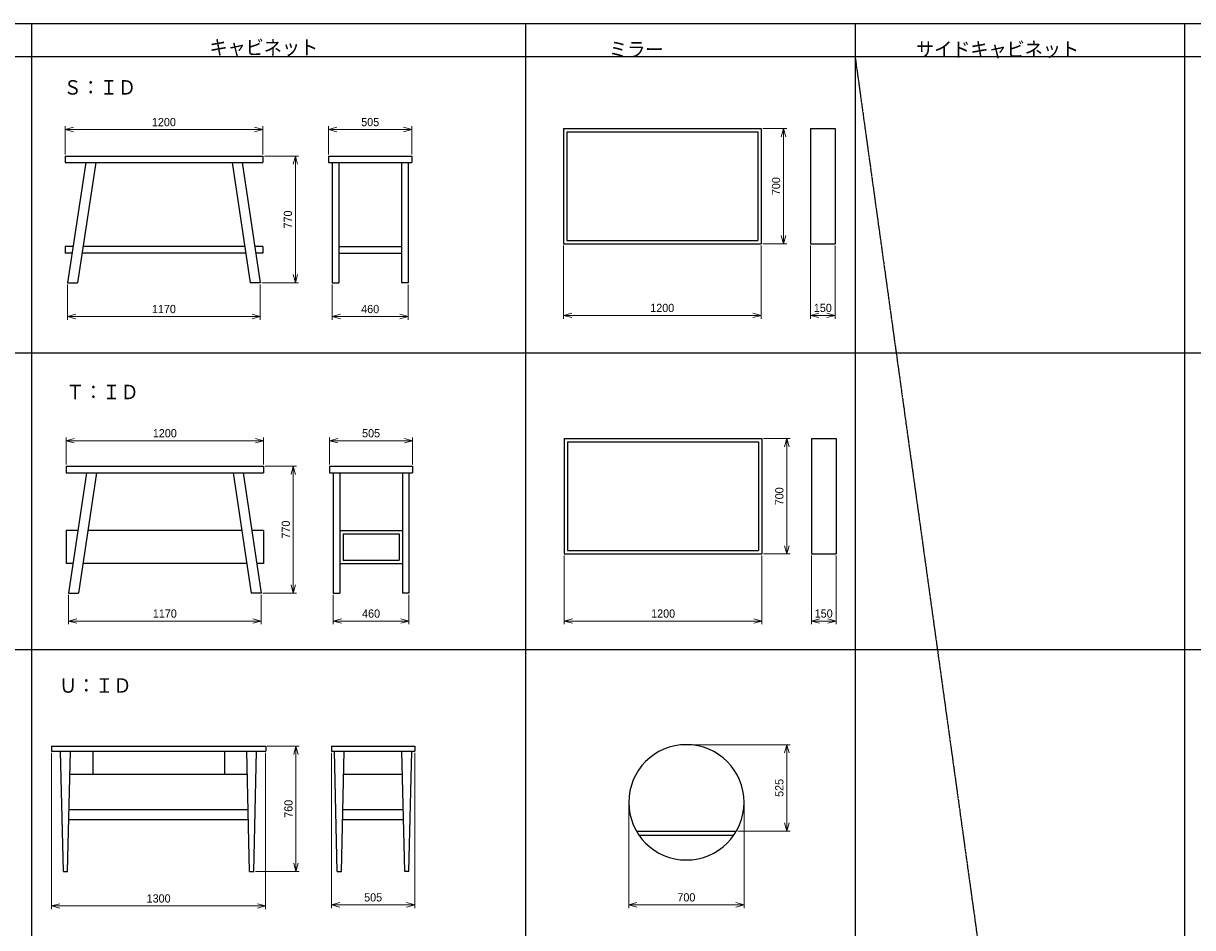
# Model space of a CAD drawing. Header units: millimetres. Extents: x 0 to 28400, y 0 to 14600.
# Tile 8 of 9: x 14150 to 21250, y 9112 to 14600. Entities that reach past the tile are written whole.
import ezdxf

# ---------------------------------------------------------------- set-up
doc = ezdxf.new("R2010")
doc.units = ezdxf.units.MM
doc.header["$LTSCALE"] = 0.3
doc.linetypes.add('PHANTOM', pattern=[63.5, 31.75, -6.35, 6.35, -6.35, 6.35, -6.35])
doc.layers.add('寸法', color=2, linetype='Continuous', lineweight=18)
doc.styles.add('MS Pゴシック', font='txt')
doc.styles.get("Standard").update_dxf_attribs({"font": 'txt.shx', "bigfont": 'bigfont.shx'})
doc.dimstyles.new('コピー ～ MyDim S＝', dxfattribs={"dimscale": 20, "dimtxt": 2.5, "dimasz": 2.5, "dimexe": 1, "dimexo": 0.5, "dimgap": 1, "dimtad": 3, "dimdsep": 46, "dimtxsty": 'MS Pゴシック', "dimblk": 'OPEN30', "dimcen": 0, "dimclrd": 256, "dimclre": 256, "dimclrt": 256, "dimazin": 2, "dimtfac": 1, "dimtmove": 0, "dimatfit": 3, "dimldrblk": 'OPEN30', "dimfxl": 1, "dimlwd": 18, "dimlwe": 18, "dimarcsym": 0})

# ---------------------------------------------------------------- blocks, each defined once
blk = doc.blocks.new('_Open30')
at = {"color": 0, "lineweight": -2}
for p, q in [((-1, 0.27), (0, 0)), ((0, 0), (-1, -0.27)), ((0, 0), (-1, 0))]:
    blk.add_line(p, q, dxfattribs=at)
blk = doc.blocks.new('*D112')
at = {"layer": 'Defpoints', "color": 0, "transparency": 16777216}
for p in [(15603.4, 13955.7), (14403.4, 13794.9), (15603.4, 13794.9)]:
    blk.add_point(p, dxfattribs=at)
at = {"layer": '寸法', "lineweight": 18, "transparency": 16777216}
for p, q in [((14403.4, 13804.9), (14403.4, 13975.7)), ((14453.4, 13955.7), (15553.4, 13955.7)), ((15603.4, 13804.9), (15603.4, 13975.7))]:
    blk.add_line(p, q, dxfattribs=at)
at = {"layer": '寸法', "lineweight": 18, "transparency": 16777216, "xscale": 50, "yscale": 50, "zscale": 50, "rotation": 180}
blk.add_blockref('_Open30', (14403.4, 13955.7), dxfattribs=at)
at = {"layer": '寸法', "lineweight": 18, "transparency": 16777216, "xscale": 50, "yscale": 50, "zscale": 50}
blk.add_blockref('_Open30', (15603.4, 13955.7), dxfattribs=at)
at = {"layer": '寸法', "transparency": 16777216, "insert": (15003.4, 14000.7), "char_height": 50, "attachment_point": 5, "style": 'MS Pゴシック'}
blk.add_mtext('1200', dxfattribs=at)
blk = doc.blocks.new('*D113')
at = {"layer": 'Defpoints', "color": 0, "transparency": 16777216}
for p in [(16508.4, 13955.7), (16003.4, 13794.9), (16508.4, 13794.9)]:
    blk.add_point(p, dxfattribs=at)
at = {"layer": '寸法', "lineweight": 18, "transparency": 16777216}
for p, q in [((16003.4, 13804.9), (16003.4, 13975.7)), ((16053.4, 13955.7), (16458.4, 13955.7)), ((16508.4, 13804.9), (16508.4, 13975.7))]:
    blk.add_line(p, q, dxfattribs=at)
at = {"layer": '寸法', "lineweight": 18, "transparency": 16777216, "xscale": 50, "yscale": 50, "zscale": 50, "rotation": 180}
blk.add_blockref('_Open30', (16003.4, 13955.7), dxfattribs=at)
at = {"layer": '寸法', "lineweight": 18, "transparency": 16777216, "xscale": 50, "yscale": 50, "zscale": 50}
blk.add_blockref('_Open30', (16508.4, 13955.7), dxfattribs=at)
at = {"layer": '寸法', "transparency": 16777216, "insert": (16255.9, 14000.7), "char_height": 50, "attachment_point": 5, "style": 'MS Pゴシック'}
blk.add_mtext('505', dxfattribs=at)
blk = doc.blocks.new('*D114')
at = {"layer": 'Defpoints', "color": 0, "transparency": 16777216}
for p in [(14418.4, 13024.9), (15588.4, 13024.9), (15588.4, 12820.9)]:
    blk.add_point(p, dxfattribs=at)
at = {"layer": '寸法', "lineweight": 18, "transparency": 16777216}
for p, q in [((14418.4, 13014.9), (14418.4, 12800.9)), ((15588.4, 13014.9), (15588.4, 12800.9)), ((14468.4, 12820.9), (15538.4, 12820.9))]:
    blk.add_line(p, q, dxfattribs=at)
at = {"layer": '寸法', "lineweight": 18, "transparency": 16777216, "xscale": 50, "yscale": 50, "zscale": 50, "rotation": 180}
blk.add_blockref('_Open30', (14418.4, 12820.9), dxfattribs=at)
at = {"layer": '寸法', "lineweight": 18, "transparency": 16777216, "xscale": 50, "yscale": 50, "zscale": 50}
blk.add_blockref('_Open30', (15588.4, 12820.9), dxfattribs=at)
at = {"layer": '寸法', "transparency": 16777216, "insert": (15003.4, 12865.9), "char_height": 50, "attachment_point": 5, "style": 'MS Pゴシック'}
blk.add_mtext('1170', dxfattribs=at)
blk = doc.blocks.new('*D115')
at = {"layer": 'Defpoints', "color": 0, "transparency": 16777216}
for p in [(16025.9, 13024.9), (16485.9, 13024.9), (16485.9, 12820.9)]:
    blk.add_point(p, dxfattribs=at)
at = {"layer": '寸法', "lineweight": 18, "transparency": 16777216}
for p, q in [((16025.9, 13014.9), (16025.9, 12800.9)), ((16485.9, 13014.9), (16485.9, 12800.9)), ((16075.9, 12820.9), (16435.9, 12820.9))]:
    blk.add_line(p, q, dxfattribs=at)
at = {"layer": '寸法', "lineweight": 18, "transparency": 16777216, "xscale": 50, "yscale": 50, "zscale": 50, "rotation": 180}
blk.add_blockref('_Open30', (16025.9, 12820.9), dxfattribs=at)
at = {"layer": '寸法', "lineweight": 18, "transparency": 16777216, "xscale": 50, "yscale": 50, "zscale": 50}
blk.add_blockref('_Open30', (16485.9, 12820.9), dxfattribs=at)
at = {"layer": '寸法', "transparency": 16777216, "insert": (16255.9, 12865.9), "char_height": 50, "attachment_point": 5, "style": 'MS Pゴシック'}
blk.add_mtext('460', dxfattribs=at)
blk = doc.blocks.new('*D116')
at = {"layer": 'Defpoints', "color": 0, "transparency": 16777216}
for p in [(15603.4, 13794.9), (15801.4, 13794.9), (15588.4, 13024.9)]:
    blk.add_point(p, dxfattribs=at)
at = {"layer": '寸法', "lineweight": 18, "transparency": 16777216}
for p, q in [((15613.4, 13794.9), (15821.4, 13794.9)), ((15801.4, 13074.9), (15801.4, 13744.9)), ((15598.4, 13024.9), (15821.4, 13024.9))]:
    blk.add_line(p, q, dxfattribs=at)
at = {"layer": '寸法', "lineweight": 18, "transparency": 16777216, "xscale": 50, "yscale": 50, "zscale": 50}
for p, rotation in [((15801.4, 13794.9), 90), ((15801.4, 13024.9), 270)]:
    blk.add_blockref('_Open30', p, dxfattribs=dict(at, rotation=rotation))
at = {"layer": '寸法', "transparency": 16777216, "insert": (15756.4, 13409.9), "char_height": 50, "attachment_point": 5, "rotation": 90, "style": 'MS Pゴシック'}
blk.add_mtext('770', dxfattribs=at)
blk = doc.blocks.new('*D117')
at = {"layer": 'Defpoints', "color": 0, "transparency": 16777216}
for p in [(17429.4, 13262.1), (18629.4, 13262.1), (18629.4, 12827.6)]:
    blk.add_point(p, dxfattribs=at)
at = {"layer": '寸法', "lineweight": 18, "transparency": 16777216}
for p, q in [((17429.4, 13252.1), (17429.4, 12807.6)), ((18629.4, 13252.1), (18629.4, 12807.6)), ((17479.4, 12827.6), (18579.4, 12827.6))]:
    blk.add_line(p, q, dxfattribs=at)
at = {"layer": '寸法', "lineweight": 18, "transparency": 16777216, "xscale": 50, "yscale": 50, "zscale": 50, "rotation": 180}
blk.add_blockref('_Open30', (17429.4, 12827.6), dxfattribs=at)
at = {"layer": '寸法', "lineweight": 18, "transparency": 16777216, "xscale": 50, "yscale": 50, "zscale": 50}
blk.add_blockref('_Open30', (18629.4, 12827.6), dxfattribs=at)
at = {"layer": '寸法', "transparency": 16777216, "insert": (18029.4, 12872.6), "char_height": 50, "attachment_point": 5, "style": 'MS Pゴシック'}
blk.add_mtext('1200', dxfattribs=at)
blk = doc.blocks.new('*D118')
at = {"layer": 'Defpoints', "color": 0, "transparency": 16777216}
for p in [(18929.4, 13262.1), (19079.4, 13262.1), (19079.4, 12827.6)]:
    blk.add_point(p, dxfattribs=at)
at = {"layer": '寸法', "lineweight": 18, "transparency": 16777216}
for p, q in [((18929.4, 13252.1), (18929.4, 12807.6)), ((19079.4, 13252.1), (19079.4, 12807.6)), ((18979.4, 12827.6), (19029.4, 12827.6))]:
    blk.add_line(p, q, dxfattribs=at)
at = {"layer": '寸法', "lineweight": 18, "transparency": 16777216, "xscale": 50, "yscale": 50, "zscale": 50, "rotation": 180}
blk.add_blockref('_Open30', (18929.4, 12827.6), dxfattribs=at)
at = {"layer": '寸法', "lineweight": 18, "transparency": 16777216, "xscale": 50, "yscale": 50, "zscale": 50}
blk.add_blockref('_Open30', (19079.4, 12827.6), dxfattribs=at)
at = {"layer": '寸法', "transparency": 16777216, "insert": (19004.4, 12872.6), "char_height": 50, "attachment_point": 5, "style": 'MS Pゴシック'}
blk.add_mtext('150', dxfattribs=at)
blk = doc.blocks.new('*D119')
at = {"layer": 'Defpoints', "color": 0, "transparency": 16777216}
for p in [(18629.4, 13962.1), (18629.4, 13262.1), (18765.6, 13262.1)]:
    blk.add_point(p, dxfattribs=at)
at = {"layer": '寸法', "lineweight": 18, "transparency": 16777216}
for p, q in [((18639.4, 13962.1), (18785.6, 13962.1)), ((18765.6, 13912.1), (18765.6, 13312.1)), ((18639.4, 13262.1), (18785.6, 13262.1))]:
    blk.add_line(p, q, dxfattribs=at)
at = {"layer": '寸法', "lineweight": 18, "transparency": 16777216, "xscale": 50, "yscale": 50, "zscale": 50}
for p, rotation in [((18765.6, 13962.1), 90), ((18765.6, 13262.1), 270)]:
    blk.add_blockref('_Open30', p, dxfattribs=dict(at, rotation=rotation))
at = {"layer": '寸法', "transparency": 16777216, "insert": (18720.6, 13612.1), "char_height": 50, "attachment_point": 5, "rotation": 90, "style": 'MS Pゴシック'}
blk.add_mtext('700', dxfattribs=at)
blk = doc.blocks.new('*D120')
at = {"layer": 'Defpoints', "color": 0, "transparency": 16777216}
for p in [(15608.8, 12067.1), (14408.8, 11912.4), (15608.8, 11912.4)]:
    blk.add_point(p, dxfattribs=at)
at = {"layer": '寸法', "lineweight": 18, "transparency": 16777216}
for p, q in [((14408.8, 11922.4), (14408.8, 12087.1)), ((15608.8, 11922.4), (15608.8, 12087.1)), ((14458.8, 12067.1), (15558.8, 12067.1))]:
    blk.add_line(p, q, dxfattribs=at)
at = {"layer": '寸法', "lineweight": 18, "transparency": 16777216, "xscale": 50, "yscale": 50, "zscale": 50, "rotation": 180}
blk.add_blockref('_Open30', (14408.8, 12067.1), dxfattribs=at)
at = {"layer": '寸法', "lineweight": 18, "transparency": 16777216, "xscale": 50, "yscale": 50, "zscale": 50}
blk.add_blockref('_Open30', (15608.8, 12067.1), dxfattribs=at)
at = {"layer": '寸法', "transparency": 16777216, "insert": (15008.8, 12112.1), "char_height": 50, "attachment_point": 5, "style": 'MS Pゴシック'}
blk.add_mtext('1200', dxfattribs=at)
blk = doc.blocks.new('*D121')
at = {"layer": 'Defpoints', "color": 0, "transparency": 16777216}
for p in [(16513.8, 12067.1), (16008.8, 11912.4), (16513.8, 11912.4)]:
    blk.add_point(p, dxfattribs=at)
at = {"layer": '寸法', "lineweight": 18, "transparency": 16777216}
for p, q in [((16008.8, 11922.4), (16008.8, 12087.1)), ((16513.8, 11922.4), (16513.8, 12087.1)), ((16058.8, 12067.1), (16463.8, 12067.1))]:
    blk.add_line(p, q, dxfattribs=at)
at = {"layer": '寸法', "lineweight": 18, "transparency": 16777216, "xscale": 50, "yscale": 50, "zscale": 50, "rotation": 180}
blk.add_blockref('_Open30', (16008.8, 12067.1), dxfattribs=at)
at = {"layer": '寸法', "lineweight": 18, "transparency": 16777216, "xscale": 50, "yscale": 50, "zscale": 50}
blk.add_blockref('_Open30', (16513.8, 12067.1), dxfattribs=at)
at = {"layer": '寸法', "transparency": 16777216, "insert": (16261.3, 12112.1), "char_height": 50, "attachment_point": 5, "style": 'MS Pゴシック'}
blk.add_mtext('505', dxfattribs=at)
blk = doc.blocks.new('*D122')
at = {"layer": 'Defpoints', "color": 0, "transparency": 16777216}
for p in [(14423.8, 11142.4), (15593.8, 11142.4), (15593.8, 10972.6)]:
    blk.add_point(p, dxfattribs=at)
at = {"layer": '寸法', "lineweight": 18, "transparency": 16777216}
for p, q in [((14423.8, 11132.4), (14423.8, 10952.6)), ((15593.8, 11132.4), (15593.8, 10952.6)), ((14473.8, 10972.6), (15543.8, 10972.6))]:
    blk.add_line(p, q, dxfattribs=at)
at = {"layer": '寸法', "lineweight": 18, "transparency": 16777216, "xscale": 50, "yscale": 50, "zscale": 50, "rotation": 180}
blk.add_blockref('_Open30', (14423.8, 10972.6), dxfattribs=at)
at = {"layer": '寸法', "lineweight": 18, "transparency": 16777216, "xscale": 50, "yscale": 50, "zscale": 50}
blk.add_blockref('_Open30', (15593.8, 10972.6), dxfattribs=at)
at = {"layer": '寸法', "transparency": 16777216, "insert": (15008.8, 11017.6), "char_height": 50, "attachment_point": 5, "style": 'MS Pゴシック'}
blk.add_mtext('1170', dxfattribs=at)
blk = doc.blocks.new('*D123')
at = {"layer": 'Defpoints', "color": 0, "transparency": 16777216}
for p in [(16031.3, 11142.4), (16491.3, 11142.4), (16491.3, 10972.6)]:
    blk.add_point(p, dxfattribs=at)
at = {"layer": '寸法', "lineweight": 18, "transparency": 16777216}
for p, q in [((16031.3, 11132.4), (16031.3, 10952.6)), ((16491.3, 11132.4), (16491.3, 10952.6)), ((16081.3, 10972.6), (16441.3, 10972.6))]:
    blk.add_line(p, q, dxfattribs=at)
at = {"layer": '寸法', "lineweight": 18, "transparency": 16777216, "xscale": 50, "yscale": 50, "zscale": 50, "rotation": 180}
blk.add_blockref('_Open30', (16031.3, 10972.6), dxfattribs=at)
at = {"layer": '寸法', "lineweight": 18, "transparency": 16777216, "xscale": 50, "yscale": 50, "zscale": 50}
blk.add_blockref('_Open30', (16491.3, 10972.6), dxfattribs=at)
at = {"layer": '寸法', "transparency": 16777216, "insert": (16261.3, 11017.6), "char_height": 50, "attachment_point": 5, "style": 'MS Pゴシック'}
blk.add_mtext('460', dxfattribs=at)
blk = doc.blocks.new('*D124')
at = {"layer": 'Defpoints', "color": 0, "transparency": 16777216}
for p in [(15608.8, 11912.4), (15593.8, 11142.4), (15788.8, 11142.4)]:
    blk.add_point(p, dxfattribs=at)
at = {"layer": '寸法', "lineweight": 18, "transparency": 16777216}
for p, q in [((15618.8, 11912.4), (15808.8, 11912.4)), ((15788.8, 11862.4), (15788.8, 11192.4)), ((15603.8, 11142.4), (15808.8, 11142.4))]:
    blk.add_line(p, q, dxfattribs=at)
at = {"layer": '寸法', "lineweight": 18, "transparency": 16777216, "xscale": 50, "yscale": 50, "zscale": 50}
for p, rotation in [((15788.8, 11912.4), 90), ((15788.8, 11142.4), 270)]:
    blk.add_blockref('_Open30', p, dxfattribs=dict(at, rotation=rotation))
at = {"layer": '寸法', "transparency": 16777216, "insert": (15743.8, 11527.4), "char_height": 50, "attachment_point": 5, "rotation": 90, "style": 'MS Pゴシック'}
blk.add_mtext('770', dxfattribs=at)
blk = doc.blocks.new('*D125')
at = {"layer": 'Defpoints', "color": 0, "transparency": 16777216}
for p in [(17434.8, 11379.6), (18634.8, 11379.6), (18634.8, 10972.6)]:
    blk.add_point(p, dxfattribs=at)
at = {"layer": '寸法', "lineweight": 18, "transparency": 16777216}
for p, q in [((17434.8, 11369.6), (17434.8, 10952.6)), ((18634.8, 11369.6), (18634.8, 10952.6)), ((17484.8, 10972.6), (18584.8, 10972.6))]:
    blk.add_line(p, q, dxfattribs=at)
at = {"layer": '寸法', "lineweight": 18, "transparency": 16777216, "xscale": 50, "yscale": 50, "zscale": 50, "rotation": 180}
blk.add_blockref('_Open30', (17434.8, 10972.6), dxfattribs=at)
at = {"layer": '寸法', "lineweight": 18, "transparency": 16777216, "xscale": 50, "yscale": 50, "zscale": 50}
blk.add_blockref('_Open30', (18634.8, 10972.6), dxfattribs=at)
at = {"layer": '寸法', "transparency": 16777216, "insert": (18034.8, 11017.6), "char_height": 50, "attachment_point": 5, "style": 'MS Pゴシック'}
blk.add_mtext('1200', dxfattribs=at)
blk = doc.blocks.new('*D126')
at = {"layer": 'Defpoints', "color": 0, "transparency": 16777216}
for p in [(18934.8, 11379.6), (19084.8, 11379.6), (19084.8, 10972.6)]:
    blk.add_point(p, dxfattribs=at)
at = {"layer": '寸法', "lineweight": 18, "transparency": 16777216}
for p, q in [((18934.8, 11369.6), (18934.8, 10952.6)), ((19084.8, 11369.6), (19084.8, 10952.6)), ((18984.8, 10972.6), (19034.8, 10972.6))]:
    blk.add_line(p, q, dxfattribs=at)
at = {"layer": '寸法', "lineweight": 18, "transparency": 16777216, "xscale": 50, "yscale": 50, "zscale": 50, "rotation": 180}
blk.add_blockref('_Open30', (18934.8, 10972.6), dxfattribs=at)
at = {"layer": '寸法', "lineweight": 18, "transparency": 16777216, "xscale": 50, "yscale": 50, "zscale": 50}
blk.add_blockref('_Open30', (19084.8, 10972.6), dxfattribs=at)
at = {"layer": '寸法', "transparency": 16777216, "insert": (19009.8, 11017.6), "char_height": 50, "attachment_point": 5, "style": 'MS Pゴシック'}
blk.add_mtext('150', dxfattribs=at)
blk = doc.blocks.new('*D127')
at = {"layer": 'Defpoints', "color": 0, "transparency": 16777216}
for p in [(18634.8, 12079.6), (18634.8, 11379.6), (18785.6, 11379.6)]:
    blk.add_point(p, dxfattribs=at)
at = {"layer": '寸法', "lineweight": 18, "transparency": 16777216}
for p, q in [((18644.8, 12079.6), (18805.6, 12079.6)), ((18785.6, 12029.6), (18785.6, 11429.6)), ((18644.8, 11379.6), (18805.6, 11379.6))]:
    blk.add_line(p, q, dxfattribs=at)
at = {"layer": '寸法', "lineweight": 18, "transparency": 16777216, "xscale": 50, "yscale": 50, "zscale": 50}
for p, rotation in [((18785.6, 12079.6), 90), ((18785.6, 11379.6), 270)]:
    blk.add_blockref('_Open30', p, dxfattribs=dict(at, rotation=rotation))
at = {"layer": '寸法', "transparency": 16777216, "insert": (18740.6, 11729.6), "char_height": 50, "attachment_point": 5, "rotation": 90, "style": 'MS Pゴシック'}
blk.add_mtext('700', dxfattribs=at)
blk = doc.blocks.new('*D128')
at = {"layer": 'Defpoints', "color": 0, "transparency": 16777216}
for p in [(14321.2, 10182.9), (15621.2, 10182.9), (15621.2, 9243.2)]:
    blk.add_point(p, dxfattribs=at)
at = {"layer": '寸法', "lineweight": 18, "transparency": 16777216}
for p, q in [((14321.2, 10172.9), (14321.2, 9223.2)), ((15621.2, 10172.9), (15621.2, 9223.2)), ((14371.2, 9243.2), (15571.2, 9243.2))]:
    blk.add_line(p, q, dxfattribs=at)
at = {"layer": '寸法', "lineweight": 18, "transparency": 16777216, "xscale": 50, "yscale": 50, "zscale": 50, "rotation": 180}
blk.add_blockref('_Open30', (14321.2, 9243.2), dxfattribs=at)
at = {"layer": '寸法', "lineweight": 18, "transparency": 16777216, "xscale": 50, "yscale": 50, "zscale": 50}
blk.add_blockref('_Open30', (15621.2, 9243.2), dxfattribs=at)
at = {"layer": '寸法', "transparency": 16777216, "insert": (14971.2, 9288.2), "char_height": 50, "attachment_point": 5, "style": 'MS Pゴシック'}
blk.add_mtext('1300', dxfattribs=at)
blk = doc.blocks.new('*D129')
at = {"layer": 'Defpoints', "color": 0, "transparency": 16777216}
for p in [(16021.2, 10182.9), (16526.2, 10182.9), (16526.2, 9249.9)]:
    blk.add_point(p, dxfattribs=at)
at = {"layer": '寸法', "lineweight": 18, "transparency": 16777216}
for p, q in [((16021.2, 10172.9), (16021.2, 9229.9)), ((16526.2, 10172.9), (16526.2, 9229.9)), ((16071.2, 9249.9), (16476.2, 9249.9))]:
    blk.add_line(p, q, dxfattribs=at)
at = {"layer": '寸法', "lineweight": 18, "transparency": 16777216, "xscale": 50, "yscale": 50, "zscale": 50, "rotation": 180}
blk.add_blockref('_Open30', (16021.2, 9249.9), dxfattribs=at)
at = {"layer": '寸法', "lineweight": 18, "transparency": 16777216, "xscale": 50, "yscale": 50, "zscale": 50}
blk.add_blockref('_Open30', (16526.2, 9249.9), dxfattribs=at)
at = {"layer": '寸法', "transparency": 16777216, "insert": (16273.7, 9294.9), "char_height": 50, "attachment_point": 5, "style": 'MS Pゴシック'}
blk.add_mtext('505', dxfattribs=at)
blk = doc.blocks.new('*D130')
at = {"layer": 'Defpoints', "color": 0, "transparency": 16777216}
for p in [(15621.2, 10212.9), (15548.7, 9452.9), (15805, 9452.9)]:
    blk.add_point(p, dxfattribs=at)
at = {"layer": '寸法', "lineweight": 18, "transparency": 16777216}
for p, q in [((15631.2, 10212.9), (15825, 10212.9)), ((15805, 10162.9), (15805, 9502.9)), ((15558.7, 9452.9), (15825, 9452.9))]:
    blk.add_line(p, q, dxfattribs=at)
at = {"layer": '寸法', "lineweight": 18, "transparency": 16777216, "xscale": 50, "yscale": 50, "zscale": 50}
for p, rotation in [((15805, 10212.9), 90), ((15805, 9452.9), 270)]:
    blk.add_blockref('_Open30', p, dxfattribs=dict(at, rotation=rotation))
at = {"layer": '寸法', "transparency": 16777216, "insert": (15760, 9832.9), "char_height": 50, "attachment_point": 5, "rotation": 90, "style": 'MS Pゴシック'}
blk.add_mtext('760', dxfattribs=at)
blk = doc.blocks.new('*D131')
at = {"layer": 'Defpoints', "color": 0, "transparency": 16777216}
for p in [(17826, 9872), (18526, 9872), (18526, 9249.9)]:
    blk.add_point(p, dxfattribs=at)
at = {"layer": '寸法', "lineweight": 18, "transparency": 16777216}
for p, q in [((17826, 9862), (17826, 9229.9)), ((18526, 9862), (18526, 9229.9)), ((17876, 9249.9), (18476, 9249.9))]:
    blk.add_line(p, q, dxfattribs=at)
at = {"layer": '寸法', "lineweight": 18, "transparency": 16777216, "xscale": 50, "yscale": 50, "zscale": 50, "rotation": 180}
blk.add_blockref('_Open30', (17826, 9249.9), dxfattribs=at)
at = {"layer": '寸法', "lineweight": 18, "transparency": 16777216, "xscale": 50, "yscale": 50, "zscale": 50}
blk.add_blockref('_Open30', (18526, 9249.9), dxfattribs=at)
at = {"layer": '寸法', "transparency": 16777216, "insert": (18176, 9294.9), "char_height": 50, "attachment_point": 5, "style": 'MS Pゴシック'}
blk.add_mtext('700', dxfattribs=at)
blk = doc.blocks.new('*D132')
at = {"layer": 'Defpoints', "color": 0, "transparency": 16777216}
for p in [(18176, 10222), (18479.1, 9697), (18785.6, 9697)]:
    blk.add_point(p, dxfattribs=at)
at = {"layer": '寸法', "lineweight": 18, "transparency": 16777216}
for p, q in [((18186, 10222), (18805.6, 10222)), ((18785.6, 10172), (18785.6, 9747)), ((18489.1, 9697), (18805.6, 9697))]:
    blk.add_line(p, q, dxfattribs=at)
at = {"layer": '寸法', "lineweight": 18, "transparency": 16777216, "xscale": 50, "yscale": 50, "zscale": 50}
for p, rotation in [((18785.6, 10222), 90), ((18785.6, 9697), 270)]:
    blk.add_blockref('_Open30', p, dxfattribs=dict(at, rotation=rotation))
at = {"layer": '寸法', "transparency": 16777216, "insert": (18740.6, 9959.5), "char_height": 50, "attachment_point": 5, "rotation": 90, "style": 'MS Pゴシック'}
blk.add_mtext('525', dxfattribs=at)

msp = doc.modelspace()

# ---------------------------------------------------------------- linework, layer by layer
at = {"color": 7, "linetype": 'Continuous'}
for p, q in [((0, 14600), (28400, 14600)), ((14200, 14600), (14200, 0)), ((17200, 14600), (17200, 0)), ((19200, 14600), (19200, 0)), ((21200, 14600), (21200, 0)), ((0, 14400), (28400, 14400)), ((17429.354, 13962.136), (17429.354, 13262.136)), ((17429.354, 13962.136), (18629.354, 13962.136)), ((17449.354, 13942.136), (17449.354, 13282.136)), ((17449.354, 13942.136), (18609.354, 13942.136)), ((18609.354, 13942.136), (18609.354, 13282.136)), ((18629.354, 13962.136), (18629.354, 13262.136)), ((18929.354, 13962.136), (18929.354, 13262.136)), ((18929.354, 13962.136), (19079.354, 13962.136)), ((19079.354, 13962.136), (19079.354, 13262.136)), ((14403.427, 13794.891), (14403.427, 13754.891)), ((14403.427, 13794.891), (15603.427, 13794.891)), ((15603.427, 13794.891), (15603.427, 13754.891)), ((16003.427, 13794.891), (16003.427, 13754.891)), ((16003.427, 13794.891), (16508.427, 13794.891)), ((16508.427, 13794.891), (16508.427, 13754.891)), ((14403.427, 13754.891), (15603.427, 13754.891)), ((14528.427, 13754.891), (14418.427, 13024.891)), ((14589.105, 13754.891), (14479.105, 13024.891)), ((15417.75, 13754.891), (15527.75, 13024.891)), ((15478.427, 13754.891), (15588.427, 13024.891)), ((16003.427, 13754.891), (16508.427, 13754.891)), ((16025.927, 13754.891), (16025.927, 13024.891)), ((16065.927, 13754.891), (16065.927, 13024.891)), ((16445.927, 13754.891), (16445.927, 13024.891)), ((16485.927, 13754.891), (16485.927, 13024.891)), ((17449.354, 13282.136), (18609.354, 13282.136)), ((14403.427, 13244.891), (14403.427, 13204.891)), ((14451.578, 13244.891), (14403.427, 13244.891)), ((15494.599, 13244.891), (14512.255, 13244.891)), ((15603.427, 13244.891), (15555.277, 13244.891)), ((15603.427, 13244.891), (15603.427, 13204.891)), ((16065.927, 13244.891), (16445.927, 13244.891)), ((17429.354, 13262.136), (18629.354, 13262.136)), ((18929.354, 13262.136), (19079.354, 13262.136)), ((14445.551, 13204.891), (14403.427, 13204.891)), ((15500.627, 13204.891), (14506.228, 13204.891)), ((15603.427, 13204.891), (15561.304, 13204.891)), ((16065.927, 13204.891), (16445.927, 13204.891)), ((14418.427, 13024.891), (14479.105, 13024.891)), ((15588.427, 13024.891), (15527.75, 13024.891)), ((16025.927, 13024.891), (16065.927, 13024.891)), ((16485.927, 13024.891), (16445.927, 13024.891)), ((0, 12600), (28400, 12600)), ((17434.764, 12079.639), (17434.764, 11379.639)), ((17434.764, 12079.639), (18634.764, 12079.639)), ((18634.764, 12079.639), (18634.764, 11379.639)), ((18934.764, 12079.639), (18934.764, 11379.639)), ((18934.764, 12079.639), (19084.764, 12079.639)), ((19084.764, 12079.639), (19084.764, 11379.639)), ((17454.764, 12059.639), (17454.764, 11399.639)), ((17454.764, 12059.639), (18614.764, 12059.639)), ((18614.764, 12059.639), (18614.764, 11399.639)), ((14408.837, 11912.395), (14408.837, 11872.395)), ((14408.837, 11912.395), (15608.837, 11912.395)), ((14408.837, 11872.395), (15608.837, 11872.395)), ((14533.837, 11872.395), (14423.837, 11142.395)), ((14594.514, 11872.395), (14484.514, 11142.395)), ((15423.16, 11872.395), (15533.16, 11142.395)), ((15483.837, 11872.395), (15593.837, 11142.395)), ((15608.837, 11912.395), (15608.837, 11872.395)), ((16008.837, 11912.395), (16008.837, 11872.395)), ((16008.837, 11912.395), (16513.837, 11912.395)), ((16008.837, 11872.395), (16513.837, 11872.395)), ((16031.337, 11872.395), (16031.337, 11142.395)), ((16071.337, 11872.395), (16071.337, 11142.395)), ((16451.337, 11872.395), (16451.337, 11142.395)), ((16491.337, 11872.395), (16491.337, 11142.395)), ((16513.837, 11912.395), (16513.837, 11872.395)), ((14408.837, 11522.395), (14408.837, 11322.395)), ((14481.097, 11522.395), (14408.837, 11522.395)), ((15475.899, 11522.395), (14541.775, 11522.395)), ((15608.837, 11522.395), (15536.577, 11522.395)), ((15608.837, 11522.395), (15608.837, 11322.395)), ((16071.337, 11522.395), (16451.337, 11522.395)), ((16091.337, 11502.395), (16431.337, 11502.395)), ((16091.337, 11502.395), (16091.337, 11342.395)), ((16431.337, 11502.395), (16431.337, 11342.395)), ((17434.764, 11379.639), (18634.764, 11379.639)), ((17454.764, 11399.639), (18614.764, 11399.639)), ((18934.764, 11379.639), (19084.764, 11379.639)), ((14450.96, 11322.395), (14408.837, 11322.395)), ((15506.036, 11322.395), (14511.638, 11322.395)), ((15608.837, 11322.395), (15566.714, 11322.395)), ((16071.337, 11322.395), (16451.337, 11322.395)), ((16091.337, 11342.395), (16431.337, 11342.395)), ((14423.837, 11142.395), (14484.514, 11142.395)), ((15593.837, 11142.395), (15533.16, 11142.395)), ((16031.337, 11142.395), (16071.337, 11142.395)), ((16491.337, 11142.395), (16451.337, 11142.395)), ((0, 10800), (28400, 10800)), ((14321.25, 10212.872), (14321.25, 10182.872)), ((14321.25, 10212.872), (15621.25, 10212.872)), ((14321.25, 10182.872), (15621.25, 10182.872)), ((14393.75, 9452.872), (14376.25, 10182.872)), ((14418.75, 9452.872), (14436.25, 10182.872)), ((14571.25, 10182.872), (14571.25, 10042.872)), ((15371.25, 10182.872), (15371.25, 10042.872)), ((15523.75, 9452.872), (15506.25, 10182.872)), ((15548.75, 9452.872), (15566.25, 10182.872)), ((15621.25, 10212.872), (15621.25, 10182.872)), ((16021.25, 10212.872), (16021.25, 10182.872)), ((16021.25, 10212.872), (16526.25, 10212.872)), ((16021.25, 10182.872), (16526.25, 10182.872)), ((16056.25, 9452.872), (16038.75, 10182.872)), ((16081.25, 9452.872), (16098.75, 10182.872)), ((16466.25, 9452.872), (16448.75, 10182.872)), ((16491.25, 9452.872), (16508.75, 10182.872)), ((16526.25, 10212.872), (16526.25, 10182.872)), ((14432.894, 10042.872), (15509.606, 10042.872)), ((16095.394, 10042.872), (16452.106, 10042.872)), ((14427.74, 9827.872), (15514.76, 9827.872)), ((16090.24, 9827.872), (16457.26, 9827.872)), ((14426.301, 9767.872), (15516.198, 9767.872)), ((16088.801, 9767.872), (16458.698, 9767.872)), ((17872.92, 9696.962), (18479.138, 9696.962)), ((17888.801, 9671.962), (18463.257, 9671.962)), ((14393.75, 9452.872), (14418.75, 9452.872)), ((15523.75, 9452.872), (15548.75, 9452.872)), ((16056.25, 9452.872), (16081.25, 9452.872)), ((16491.25, 9452.872), (16466.25, 9452.872))]:
    msp.add_line(p, q, dxfattribs=at)
at = {"color": 7, "linetype": 'PHANTOM'}
msp.add_line((19200, 14400), (21200, 0), dxfattribs=at)
at = {"color": 7, "linetype": 'Continuous'}
msp.add_arc((18176.029, 9871.962), 350, 0, 359.99999, dxfattribs=at)

# ---------------------------------------------------------------- texts
at = {"color": 7, "char_height": 100, "attachment_point": 1}
for s, insert in [('キャビネット', (15279.859, 14500.253)), ('ミラー', (17706.51, 14488.518)), ('サイドキャビネット', (19570.525, 14488.518)), ('Ｓ：ＩＤ', (14393.983, 14258.002)), ('Ｔ：ＩＤ', (14410.022, 12409.001)), ('Ｕ：ＩＤ', (14366.778, 10627.686))]:
    msp.add_mtext(s, dxfattribs=dict(at, insert=insert))

# ---------------------------------------------------------------- dimensions: what is measured, and where the dimension line sits
at = {"layer": '寸法'}
for base, p1, p2, picture, middle in [((15603.427, 13955.688), (14403.427, 13794.891), (15603.427, 13794.891), '*D112', (15003.427, 14000.688)), ((16508.427, 13955.688), (16003.427, 13794.891), (16508.427, 13794.891), '*D113', (16255.927, 14000.688)), ((18629.354, 12827.573), (17429.354, 13262.136), (18629.354, 13262.136), '*D117', (18029.354, 12872.573)), ((19079.354, 12827.573), (18929.354, 13262.136), (19079.354, 13262.136), '*D118', (19004.354, 12872.573)), ((15588.427, 12820.875), (14418.427, 13024.891), (15588.427, 13024.891), '*D114', (15003.427, 12865.875)), ((16485.927, 12820.875), (16025.927, 13024.891), (16485.927, 13024.891), '*D115', (16255.927, 12865.875)), ((15608.837, 12067.058), (14408.837, 11912.395), (15608.837, 11912.395), '*D120', (15008.837, 12112.058)), ((16513.837, 12067.058), (16008.837, 11912.395), (16513.837, 11912.395), '*D121', (16261.337, 12112.058)), ((18634.764, 10972.591), (17434.764, 11379.639), (18634.764, 11379.639), '*D125', (18034.764, 11017.591)), ((19084.764, 10972.591), (18934.764, 11379.639), (19084.764, 11379.639), '*D126', (19009.764, 11017.591)), ((15593.837, 10972.591), (14423.837, 11142.395), (15593.837, 11142.395), '*D122', (15008.837, 11017.591)), ((16491.337, 10972.591), (16031.337, 11142.395), (16491.337, 11142.395), '*D123', (16261.337, 11017.591)), ((15621.25, 9243.215), (14321.25, 10182.872), (15621.25, 10182.872), '*D128', (14971.25, 9288.215)), ((16526.25, 9249.914), (16021.25, 10182.872), (16526.25, 10182.872), '*D129', (16273.75, 9294.914)), ((18526.029, 9249.914), (17826.029, 9871.962), (18526.029, 9871.962), '*D131', (18176.029, 9294.914))]:
    dim = msp.add_linear_dim(base=base, p1=p1, p2=p2, dimstyle='コピー ～ MyDim S＝', dxfattribs=at)
    dim.commit()
    dim.dimension.update_dxf_attribs({"geometry": picture, "text_midpoint": middle})
for base, p1, p2, picture, middle in [((18765.601, 13262.136), (18629.354, 13962.136), (18629.354, 13262.136), '*D119', (18720.601, 13612.136)), ((15801.438, 13794.891), (15588.427, 13024.891), (15603.427, 13794.891), '*D116', (15756.438, 13409.891)), ((18785.601, 11379.639), (18634.764, 12079.639), (18634.764, 11379.639), '*D127', (18740.601, 11729.639)), ((15788.795, 11142.395), (15608.837, 11912.395), (15593.837, 11142.395), '*D124', (15743.795, 11527.395)), ((15804.972, 9452.872), (15621.25, 10212.872), (15548.75, 9452.872), '*D130', (15759.972, 9832.872)), ((18785.601, 9696.962), (18176.029, 10221.962), (18479.138, 9696.962), '*D132', (18740.601, 9959.462))]:
    dim = msp.add_linear_dim(base=base, p1=p1, p2=p2, angle=90, dimstyle='コピー ～ MyDim S＝', dxfattribs=at)
    dim.commit()
    dim.dimension.update_dxf_attribs({"geometry": picture, "text_midpoint": middle})

doc.saveas('drawing.dxf')
